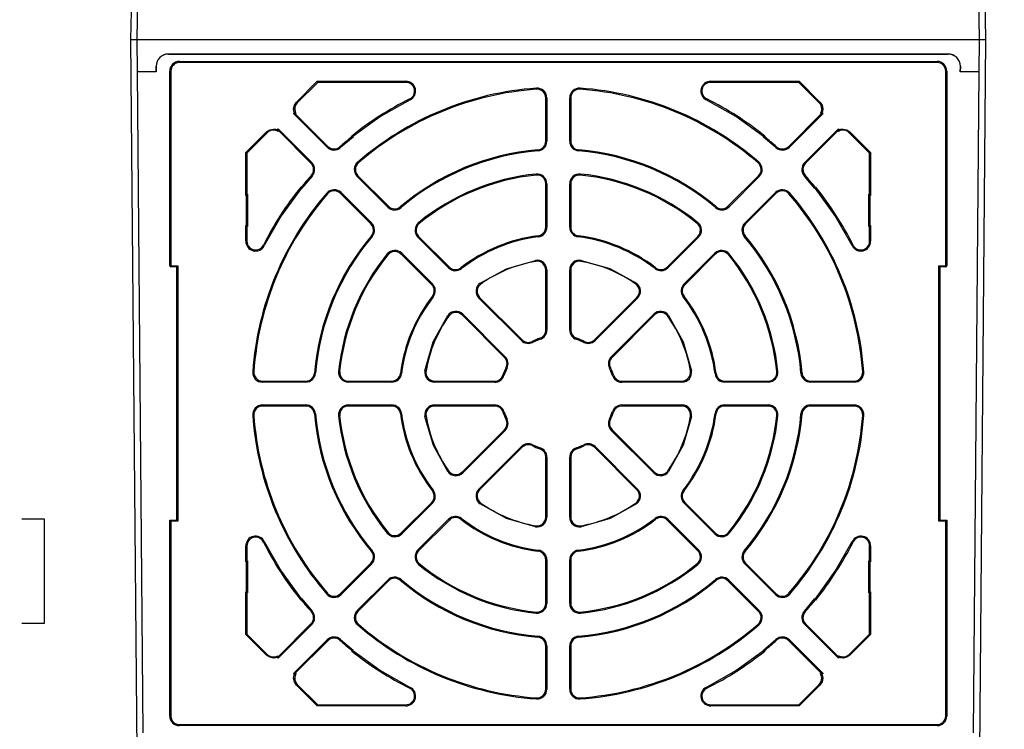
# Model space of a CAD drawing. Header units: millimetres. Extents: x 0 to 699, y 0 to 540.
# Tile 28 of 38: x 545 to 626, y 130 to 188. Entities that reach past the tile are written whole.
import ezdxf

# ---------------------------------------------------------------- set-up
doc = ezdxf.new("R2010")
doc.units = ezdxf.units.MM
doc.header["$LTSCALE"] = 2.5
doc.layers.add('DIMENSIONS', color=140, linetype='Continuous', lineweight=25)
doc.styles.add('SLDTEXTSTYLE0', font='TXT', dxfattribs={"width": 0.7})
doc.dimstyles.new('SLDDIMSTYLE0', dxfattribs={"dimtxt": 5.39502, "dimasz": 8.255, "dimexe": 0, "dimexo": 0.0625, "dimgap": 1.348755, "dimtad": 0, "dimtih": 1, "dimtoh": 1, "dimrnd": 1e-09, "dimzin": 12, "dimdsep": 46, "dimtxsty": 'SLDTEXTSTYLE0', "dimsah": 1, "dimcen": 0.09, "dimadec": 0, "dimazin": 3, "dimtfac": 1, "dimtofl": 0, "dimtmove": 0, "dimatfit": 3, "dimfxl": 0, "dimfrac": 2, "dimtolj": 1, "dimtzin": 12, "dimarcsym": 0})

# ---------------------------------------------------------------- blocks, each defined once
blk = doc.blocks.new('_D_15')
at = {"layer": 'DIMENSIONS'}
for p, q in [((592.178, 247.54), (676.376, 247.54)), ((668.438, 247.54), (668.438, 183.15)), ((660.422, 173.368), (658.611, 173.368)), ((658.611, 173.368), (658.611, 164.793)), ((676.454, 173.368), (678.266, 173.368)), ((678.266, 173.368), (678.266, 164.793)), ((658.611, 164.793), (660.422, 164.793)), ((678.266, 164.793), (676.454, 164.793)), ((668.438, 99.195), (668.438, 163.586)), ((626.069, 99.195), (676.376, 99.195))]:
    blk.add_line(p, q, dxfattribs=at)
for points in [[(668.438, 247.54), (667.168, 239.285), (669.708, 239.285)], [(668.438, 99.195), (669.708, 107.45), (667.168, 107.45)]]:
    blk.add_solid(points, dxfattribs=at)
at = {"layer": 'DIMENSIONS', "char_height": 5.2917, "attachment_point": 1, "style": 'SLDTEXTSTYLE0'}
for s, insert in [('148.3', (658.178, 181.397)), ('5.84', (660.422, 171.615))]:
    blk.add_mtext(s, dxfattribs=dict(at, insert=insert))
blk = doc.blocks.new('_D_16')
at = {"layer": 'DIMENSIONS'}
for p, q in [((632.077, 235.371), (649.398, 235.371)), ((641.46, 235.371), (641.46, 177.066)), ((633.444, 167.283), (631.633, 167.283)), ((631.633, 167.283), (631.633, 158.709)), ((649.476, 167.283), (651.288, 167.283)), ((651.288, 167.283), (651.288, 158.709)), ((631.633, 158.709), (633.444, 158.709)), ((651.288, 158.709), (649.476, 158.709)), ((641.46, 99.195), (641.46, 157.501)), ((626.069, 99.195), (649.398, 99.195))]:
    blk.add_line(p, q, dxfattribs=at)
for points in [[(641.46, 235.371), (640.19, 227.116), (642.73, 227.116)], [(641.46, 99.195), (642.73, 107.45), (640.19, 107.45)]]:
    blk.add_solid(points, dxfattribs=at)
at = {"layer": 'DIMENSIONS', "char_height": 5.2917, "attachment_point": 1, "style": 'SLDTEXTSTYLE0'}
for s, insert in [('136.2', (631.2, 175.312)), ('5.36', (633.444, 165.53))]:
    blk.add_mtext(s, dxfattribs=dict(at, insert=insert))
blk = doc.blocks.new('_D_17')
at = {"layer": 'DIMENSIONS'}
for p, q in [((552.71, 194.693), (529.341, 194.693)), ((537.279, 194.693), (537.279, 156.726)), ((529.263, 146.944), (527.451, 146.944)), ((527.451, 146.944), (527.451, 138.37)), ((545.295, 146.944), (547.106, 146.944)), ((547.106, 146.944), (547.106, 138.37)), ((527.451, 138.37), (529.263, 138.37)), ((547.106, 138.37), (545.295, 138.37)), ((537.279, 99.195), (537.279, 137.162)), ((552.299, 99.195), (529.341, 99.195))]:
    blk.add_line(p, q, dxfattribs=at)
for points in [[(537.279, 194.693), (536.009, 186.438), (538.549, 186.438)], [(537.279, 99.195), (538.549, 107.45), (536.009, 107.45)]]:
    blk.add_solid(points, dxfattribs=at)
at = {"layer": 'DIMENSIONS', "char_height": 5.2917, "attachment_point": 1, "style": 'SLDTEXTSTYLE0'}
for s, insert in [('95.5', (529.263, 154.973)), ('3.76', (529.263, 145.191))]:
    blk.add_mtext(s, dxfattribs=dict(at, insert=insert))

msp = doc.modelspace()

# ---------------------------------------------------------------- linework, layer by layer
for p, q in [((554.214, 186.195), (554.695, 213.704)), ((554.714, 186.195), (555.194, 213.699)), ((623.653, 186.195), (623.173, 213.699)), ((623.673, 213.704), (624.153, 186.195)), ((554.974, 99.195), (554.214, 186.195)), ((554.714, 186.195), (623.653, 186.195)), ((554.738, 183.539), (554.714, 186.195)), ((624.153, 186.195), (623.394, 99.195)), ((623.63, 183.539), (623.653, 186.195)), ((557.276, 184.994), (621.091, 184.994)), ((557.276, 184.994), (557.277, 184.994)), ((621.091, 184.994), (557.277, 184.994)), ((621.091, 184.994), (621.091, 184.994)), ((556.277, 183.986), (556.277, 183.994)), ((556.277, 183.994), (556.277, 183.994)), ((556.28, 183.539), (556.277, 183.986)), ((556.277, 183.986), (556.277, 183.986)), ((556.277, 183.986), (556.28, 183.539)), ((558.179, 184.3), (558.179, 184.387)), ((558.179, 184.387), (620.189, 184.387)), ((620.189, 184.3), (558.179, 184.3)), ((620.189, 184.3), (620.189, 184.387)), ((622.091, 183.986), (622.087, 183.539)), ((622.087, 183.539), (622.091, 183.986)), ((622.091, 183.994), (622.091, 183.986)), ((622.091, 183.994), (622.091, 183.994)), ((622.091, 183.986), (622.091, 183.986)), ((556.28, 183.539), (554.738, 183.539)), ((555.21, 129.404), (554.738, 183.539)), ((557.392, 183.6), (557.479, 183.6)), ((557.392, 167.653), (557.392, 183.6)), ((557.479, 183.6), (557.479, 167.653)), ((620.889, 167.653), (620.889, 183.6)), ((620.889, 183.6), (620.975, 183.6)), ((620.975, 183.6), (620.975, 167.653)), ((623.63, 183.539), (622.087, 183.539)), ((623.158, 129.404), (623.63, 183.539)), ((567.764, 181.065), (569.46, 182.761)), ((569.496, 182.675), (567.825, 181.004)), ((569.46, 182.761), (576.706, 182.761)), ((569.496, 182.675), (569.46, 182.761)), ((576.706, 182.675), (569.496, 182.675)), ((576.706, 182.761), (576.706, 182.675)), ((587.394, 182.197), (587.4, 182.111)), ((590.974, 182.197), (590.968, 182.111)), ((601.661, 182.761), (608.908, 182.761)), ((601.661, 182.761), (601.661, 182.675)), ((608.872, 182.675), (601.661, 182.675)), ((608.872, 182.675), (608.908, 182.761)), ((610.543, 181.004), (608.872, 182.675)), ((608.908, 182.761), (610.604, 181.065)), ((577.066, 181.249), (577.027, 181.326)), ((588.25, 181.4), (588.164, 181.4)), ((588.164, 177.855), (588.164, 181.4)), ((588.25, 181.4), (588.25, 177.855)), ((590.118, 177.855), (590.118, 181.4)), ((590.118, 181.4), (590.204, 181.4)), ((590.204, 181.4), (590.204, 177.855)), ((601.302, 181.249), (601.341, 181.326)), ((567.53, 180.501), (567.616, 180.501)), ((567.764, 181.065), (567.825, 181.004)), ((610.604, 181.065), (610.543, 181.004)), ((610.838, 180.501), (610.752, 180.501)), ((567.515, 180.116), (567.604, 180.166)), ((570.262, 177.369), (567.515, 180.116)), ((567.515, 180.116), (567.657, 180.096)), ((567.604, 180.166), (567.721, 180.129)), ((567.657, 180.096), (570.323, 177.43)), ((608.045, 177.43), (610.711, 180.096)), ((610.853, 180.116), (608.106, 177.369)), ((610.764, 180.166), (610.647, 180.129)), ((610.853, 180.116), (610.711, 180.096)), ((610.764, 180.166), (610.853, 180.116)), ((563.618, 176.919), (565.314, 178.615)), ((565.375, 178.554), (563.704, 176.883)), ((565.314, 178.615), (565.375, 178.554)), ((565.878, 178.849), (565.878, 178.763)), ((566.213, 178.775), (566.263, 178.864)), ((566.213, 178.775), (566.25, 178.658)), ((566.263, 178.864), (569.01, 176.117)), ((566.263, 178.864), (566.283, 178.722)), ((568.949, 176.056), (566.283, 178.722)), ((572.397, 178.195), (571.374, 177.335)), ((572.381, 178.245), (572.279, 178.274)), ((572.397, 178.195), (572.296, 178.226)), ((572.381, 178.245), (572.397, 178.195)), ((605.971, 178.195), (605.987, 178.245)), ((605.971, 178.195), (606.071, 178.225)), ((606.994, 177.335), (605.971, 178.195)), ((605.987, 178.245), (606.088, 178.274)), ((609.358, 176.117), (612.105, 178.864)), ((612.085, 178.722), (609.419, 176.056)), ((612.105, 178.864), (612.085, 178.722)), ((612.105, 178.864), (612.154, 178.775)), ((612.154, 178.775), (612.117, 178.658)), ((612.489, 178.849), (612.489, 178.763)), ((613.054, 178.615), (612.993, 178.554)), ((614.664, 176.883), (612.993, 178.554)), ((613.054, 178.615), (614.75, 176.919)), ((570.262, 177.369), (570.323, 177.43)), ((571.374, 177.335), (571.316, 177.4)), ((588.25, 177.855), (588.164, 177.855)), ((590.204, 177.855), (590.118, 177.855)), ((606.994, 177.335), (607.051, 177.4)), ((608.106, 177.369), (608.045, 177.43)), ((563.618, 173.425), (563.618, 176.919)), ((563.704, 176.883), (563.618, 176.919)), ((563.704, 176.883), (563.704, 173.511)), ((587.518, 177.059), (587.511, 177.145)), ((590.85, 177.059), (590.857, 177.145)), ((614.75, 176.919), (614.664, 176.883)), ((614.664, 173.511), (614.664, 176.883)), ((614.75, 176.919), (614.75, 173.425)), ((569.01, 176.117), (568.949, 176.056)), ((572.77, 176.14), (572.827, 176.075)), ((605.597, 176.14), (605.541, 176.075)), ((609.358, 176.117), (609.419, 176.056)), ((569.044, 175.005), (568.184, 173.982)), ((569.044, 175.005), (568.979, 175.063)), ((572.729, 174.971), (572.79, 175.032)), ((575.235, 172.464), (572.729, 174.971)), ((572.79, 175.032), (575.296, 172.525)), ((587.371, 175.17), (587.38, 175.084)), ((590.997, 175.17), (590.988, 175.084)), ((603.071, 172.525), (605.578, 175.032)), ((605.639, 174.971), (603.132, 172.464)), ((605.639, 174.971), (605.578, 175.032)), ((609.324, 175.005), (609.388, 175.063)), ((610.184, 173.982), (609.324, 175.005)), ((568.134, 173.998), (568.105, 174.1)), ((568.184, 173.982), (568.154, 174.083)), ((588.25, 174.375), (588.164, 174.375)), ((588.164, 170.818), (588.164, 174.375)), ((588.25, 174.375), (588.25, 170.818)), ((590.118, 170.818), (590.118, 174.375)), ((590.118, 174.375), (590.204, 174.375)), ((590.204, 174.375), (590.204, 170.818)), ((610.184, 173.982), (610.215, 174.083)), ((610.233, 173.998), (610.263, 174.1)), ((563.618, 173.425), (563.704, 173.511)), ((563.674, 173.425), (563.618, 173.425)), ((563.674, 173.425), (563.761, 173.511)), ((563.674, 170.966), (563.674, 173.425)), ((563.704, 173.511), (563.761, 173.511)), ((563.761, 173.511), (563.761, 170.879)), ((568.184, 173.982), (568.134, 173.998)), ((570.239, 173.609), (570.304, 173.552)), ((571.408, 173.65), (571.347, 173.589)), ((573.854, 171.083), (571.347, 173.589)), ((571.408, 173.65), (573.915, 171.144)), ((604.453, 171.144), (606.96, 173.65)), ((607.021, 173.589), (604.514, 171.083)), ((606.96, 173.65), (607.021, 173.589)), ((608.129, 173.609), (608.063, 173.552)), ((610.233, 173.998), (610.184, 173.982)), ((614.694, 173.425), (614.607, 173.511)), ((614.607, 170.879), (614.607, 173.511)), ((614.607, 173.511), (614.664, 173.511)), ((614.75, 173.425), (614.664, 173.511)), ((614.75, 173.425), (614.694, 173.425)), ((614.694, 173.425), (614.694, 170.966)), ((575.296, 172.525), (575.235, 172.464)), ((576.316, 172.419), (576.26, 172.485)), ((602.052, 172.419), (602.108, 172.485)), ((603.132, 172.464), (603.071, 172.525)), ((563.618, 170.966), (563.674, 170.966)), ((563.618, 169.673), (563.618, 170.966)), ((563.618, 170.966), (563.704, 170.879)), ((563.674, 170.966), (563.761, 170.879)), ((563.704, 170.879), (563.704, 169.673)), ((563.761, 170.879), (563.704, 170.879)), ((573.915, 171.144), (573.854, 171.083)), ((577.756, 171.187), (577.81, 171.12)), ((600.612, 171.187), (600.557, 171.12)), ((604.514, 171.083), (604.453, 171.144)), ((614.694, 170.966), (614.607, 170.879)), ((614.664, 170.879), (614.607, 170.879)), ((614.664, 170.879), (614.75, 170.966)), ((614.664, 169.673), (614.664, 170.879)), ((614.694, 170.966), (614.75, 170.966)), ((614.75, 170.966), (614.75, 169.673)), ((573.96, 170.063), (573.894, 170.119)), ((577.696, 170.004), (577.757, 170.065)), ((577.757, 170.065), (580.272, 167.549)), ((587.552, 170.026), (587.541, 170.111)), ((588.25, 170.818), (588.164, 170.818)), ((590.204, 170.818), (590.118, 170.818)), ((590.816, 170.026), (590.827, 170.111)), ((598.095, 167.549), (600.611, 170.065)), ((600.672, 170.004), (600.611, 170.065)), ((604.408, 170.063), (604.474, 170.119)), ((563.618, 169.673), (563.704, 169.673)), ((565.13, 169.313), (565.053, 169.352)), ((580.211, 167.488), (577.696, 170.004)), ((600.672, 170.004), (598.156, 167.488)), ((613.238, 169.313), (613.315, 169.352)), ((614.75, 169.673), (614.664, 169.673)), ((575.192, 168.623), (575.259, 168.569)), ((576.375, 168.683), (576.314, 168.622)), ((578.83, 166.107), (576.314, 168.622)), ((576.375, 168.683), (578.891, 166.168)), ((599.477, 166.168), (601.992, 168.683)), ((602.053, 168.622), (599.538, 166.107)), ((601.992, 168.683), (602.053, 168.622)), ((603.176, 168.623), (603.109, 168.569)), ((557.392, 167.653), (557.479, 167.653)), ((557.479, 167.653), (558.046, 167.653)), ((557.479, 167.653), (557.479, 167.566)), ((558.046, 167.653), (557.96, 167.566)), ((558.046, 167.653), (558.046, 146.737)), ((587.316, 168.103), (587.331, 168.017)), ((591.051, 168.103), (591.037, 168.017)), ((620.322, 167.653), (620.889, 167.653)), ((620.322, 146.737), (620.322, 167.653)), ((620.322, 167.653), (620.408, 167.566)), ((620.889, 167.653), (620.975, 167.653)), ((620.889, 167.566), (620.889, 167.653)), ((557.96, 167.566), (557.479, 167.566)), ((557.96, 146.824), (557.96, 167.566)), ((580.272, 167.549), (580.211, 167.488)), ((581.265, 167.422), (581.212, 167.49)), ((588.25, 167.315), (588.164, 167.315)), ((588.164, 162.397), (588.164, 167.315)), ((588.25, 167.315), (588.25, 162.397)), ((590.118, 162.397), (590.118, 167.315)), ((590.118, 167.315), (590.204, 167.315)), ((590.204, 167.315), (590.204, 162.397)), ((597.102, 167.422), (597.155, 167.49)), ((598.156, 167.488), (598.095, 167.549)), ((620.889, 167.566), (620.408, 167.566)), ((620.408, 167.566), (620.408, 146.824)), ((578.891, 166.168), (578.83, 166.107)), ((582.792, 166.228), (582.842, 166.158)), ((595.576, 166.228), (595.526, 166.158)), ((599.538, 166.107), (599.477, 166.168)), ((578.957, 165.114), (578.889, 165.167)), ((582.688, 165.011), (582.749, 165.072)), ((586.166, 161.534), (582.688, 165.011)), ((582.749, 165.072), (586.227, 161.595)), ((592.141, 161.595), (595.618, 165.072)), ((595.679, 165.011), (592.202, 161.534)), ((595.679, 165.011), (595.618, 165.072)), ((599.41, 165.114), (599.479, 165.167)), ((580.151, 163.587), (580.221, 163.537)), ((581.368, 163.691), (581.307, 163.63)), ((584.784, 160.152), (581.307, 163.63)), ((581.368, 163.691), (584.845, 160.213)), ((593.522, 160.213), (597, 163.691)), ((597.061, 163.63), (593.583, 160.152)), ((597, 163.691), (597.061, 163.63)), ((598.217, 163.587), (598.147, 163.537)), ((588.25, 162.397), (588.164, 162.397)), ((590.204, 162.397), (590.118, 162.397)), ((586.227, 161.595), (586.166, 161.534)), ((587.089, 161.384), (587.05, 161.461)), ((587.703, 161.639), (587.089, 161.384)), ((587.703, 161.639), (587.676, 161.721)), ((590.664, 161.639), (590.692, 161.721)), ((591.279, 161.384), (590.664, 161.639)), ((591.279, 161.384), (591.318, 161.461)), ((592.202, 161.534), (592.141, 161.595)), ((584.845, 160.213), (584.784, 160.152)), ((593.583, 160.152), (593.522, 160.213)), ((564.182, 158.985), (564.268, 158.979)), ((569.32, 158.861), (569.234, 158.868)), ((571.209, 159.008), (571.295, 158.999)), ((576.353, 158.827), (576.268, 158.838)), ((578.276, 159.063), (578.362, 159.048)), ((584.995, 159.29), (584.74, 158.676)), ((584.995, 159.29), (584.918, 159.329)), ((593.373, 159.29), (593.45, 159.329)), ((593.627, 158.676), (593.373, 159.29)), ((600.091, 159.063), (600.006, 159.048)), ((602.014, 158.827), (602.1, 158.838)), ((607.159, 159.008), (607.073, 158.999)), ((609.048, 158.861), (609.134, 158.868)), ((614.186, 158.985), (614.1, 158.979)), ((564.979, 158.129), (564.979, 158.215)), ((564.979, 158.215), (568.524, 158.215)), ((568.524, 158.129), (564.979, 158.129)), ((568.524, 158.215), (568.524, 158.129)), ((572.004, 158.129), (572.004, 158.215)), ((572.004, 158.215), (575.561, 158.215)), ((575.561, 158.129), (572.004, 158.129)), ((575.561, 158.215), (575.561, 158.129)), ((579.064, 158.129), (579.064, 158.215)), ((579.064, 158.215), (583.982, 158.215)), ((583.982, 158.129), (579.064, 158.129)), ((583.982, 158.215), (583.982, 158.129)), ((584.74, 158.676), (584.658, 158.703)), ((593.627, 158.676), (593.709, 158.703)), ((594.386, 158.129), (594.386, 158.215)), ((594.386, 158.215), (599.304, 158.215)), ((599.304, 158.129), (594.386, 158.129)), ((599.304, 158.129), (599.304, 158.215)), ((602.807, 158.129), (602.807, 158.215)), ((602.807, 158.215), (606.364, 158.215)), ((606.364, 158.129), (602.807, 158.129)), ((606.364, 158.129), (606.364, 158.215)), ((609.844, 158.129), (609.844, 158.215)), ((609.844, 158.215), (613.389, 158.215)), ((613.389, 158.129), (609.844, 158.129)), ((613.389, 158.129), (613.389, 158.215)), ((564.979, 156.261), (568.524, 156.261)), ((564.979, 156.261), (564.979, 156.175)), ((568.524, 156.175), (564.979, 156.175)), ((568.524, 156.261), (568.524, 156.175)), ((569.32, 155.529), (569.234, 155.522)), ((572.004, 156.261), (575.561, 156.261)), ((572.004, 156.261), (572.004, 156.175)), ((575.561, 156.175), (572.004, 156.175)), ((575.561, 156.261), (575.561, 156.175)), ((576.353, 155.563), (576.268, 155.552)), ((579.064, 156.261), (583.982, 156.261)), ((579.064, 156.261), (579.064, 156.175)), ((583.982, 156.175), (579.064, 156.175)), ((583.982, 156.261), (583.982, 156.175)), ((584.74, 155.715), (584.658, 155.687)), ((584.74, 155.715), (584.995, 155.1)), ((593.373, 155.1), (593.627, 155.715)), ((593.627, 155.715), (593.709, 155.687)), ((594.386, 156.261), (599.304, 156.261)), ((594.386, 156.261), (594.386, 156.175)), ((599.304, 156.175), (594.386, 156.175)), ((599.304, 156.261), (599.304, 156.175)), ((602.014, 155.563), (602.1, 155.552)), ((602.807, 156.261), (606.364, 156.261)), ((602.807, 156.175), (602.807, 156.261)), ((606.364, 156.175), (602.807, 156.175)), ((606.364, 156.261), (606.364, 156.175)), ((609.048, 155.529), (609.134, 155.522)), ((609.844, 156.261), (613.389, 156.261)), ((609.844, 156.175), (609.844, 156.261)), ((613.389, 156.175), (609.844, 156.175)), ((613.389, 156.261), (613.389, 156.175)), ((564.182, 155.405), (564.268, 155.411)), ((571.209, 155.382), (571.295, 155.391)), ((578.276, 155.328), (578.362, 155.342)), ((584.995, 155.1), (584.918, 155.061)), ((593.373, 155.1), (593.45, 155.061)), ((600.006, 155.342), (600.091, 155.328)), ((607.159, 155.382), (607.073, 155.391)), ((614.186, 155.405), (614.1, 155.411)), ((581.307, 150.761), (584.784, 154.238)), ((584.845, 154.177), (581.368, 150.7)), ((584.784, 154.238), (584.845, 154.177)), ((593.522, 154.177), (593.583, 154.238)), ((597, 150.7), (593.522, 154.177)), ((593.583, 154.238), (597.061, 150.761)), ((582.688, 149.379), (586.166, 152.857)), ((586.227, 152.796), (582.749, 149.318)), ((586.166, 152.857), (586.227, 152.796)), ((587.089, 153.006), (587.05, 152.929)), ((587.089, 153.006), (587.703, 152.752)), ((587.703, 152.752), (587.676, 152.67)), ((590.664, 152.752), (591.279, 153.006)), ((590.664, 152.752), (590.692, 152.67)), ((591.279, 153.006), (591.318, 152.929)), ((592.141, 152.796), (592.202, 152.857)), ((595.618, 149.318), (592.141, 152.796)), ((592.202, 152.857), (595.679, 149.379)), ((588.164, 151.993), (588.25, 151.993)), ((588.164, 147.075), (588.164, 151.993)), ((588.25, 151.993), (588.25, 147.075)), ((590.118, 147.075), (590.118, 151.993)), ((590.118, 151.993), (590.204, 151.993)), ((590.204, 151.993), (590.204, 147.075)), ((580.151, 150.803), (580.221, 150.853)), ((581.368, 150.7), (581.307, 150.761)), ((597, 150.7), (597.061, 150.761)), ((598.217, 150.803), (598.147, 150.853)), ((578.957, 149.277), (578.889, 149.224)), ((582.688, 149.379), (582.749, 149.318)), ((595.679, 149.379), (595.618, 149.318)), ((599.41, 149.277), (599.479, 149.224)), ((576.314, 145.768), (578.83, 148.284)), ((578.83, 148.284), (578.891, 148.223)), ((599.477, 148.223), (599.538, 148.284)), ((599.538, 148.284), (602.053, 145.768)), ((578.891, 148.223), (576.375, 145.707)), ((582.792, 148.162), (582.842, 148.232)), ((595.576, 148.162), (595.526, 148.232)), ((601.992, 145.707), (599.477, 148.223)), ((557.479, 146.737), (557.392, 146.824)), ((557.392, 130.79), (557.392, 146.824)), ((557.392, 146.824), (557.96, 146.824)), ((557.479, 146.737), (557.479, 130.79)), ((558.046, 146.737), (557.479, 146.737)), ((558.046, 146.737), (557.96, 146.824)), ((577.696, 144.387), (580.211, 146.902)), ((580.272, 146.841), (577.757, 144.326)), ((580.211, 146.902), (580.272, 146.841)), ((581.265, 146.969), (581.212, 146.9)), ((588.25, 147.075), (588.164, 147.075)), ((590.118, 147.075), (590.204, 147.075)), ((597.102, 146.969), (597.155, 146.9)), ((598.095, 146.841), (598.156, 146.902)), ((600.611, 144.326), (598.095, 146.841)), ((598.156, 146.902), (600.672, 144.387)), ((620.322, 146.737), (620.408, 146.824)), ((620.889, 146.737), (620.322, 146.737)), ((620.408, 146.824), (620.975, 146.824)), ((620.889, 146.737), (620.975, 146.824)), ((620.889, 130.79), (620.889, 146.737)), ((620.975, 146.824), (620.975, 130.79)), ((587.316, 146.288), (587.331, 146.373)), ((591.051, 146.288), (591.037, 146.373)), ((565.13, 145.077), (565.053, 145.038)), ((575.192, 145.767), (575.259, 145.822)), ((576.375, 145.707), (576.314, 145.768)), ((601.992, 145.707), (602.053, 145.768)), ((603.176, 145.767), (603.109, 145.822)), ((613.238, 145.077), (613.315, 145.038)), ((563.618, 143.425), (563.618, 144.718)), ((563.618, 144.718), (563.704, 144.718)), ((563.704, 144.718), (563.704, 143.511)), ((573.96, 144.327), (573.894, 144.271)), ((577.696, 144.387), (577.757, 144.326)), ((587.552, 144.365), (587.541, 144.279)), ((590.816, 144.365), (590.827, 144.279)), ((600.672, 144.387), (600.611, 144.326)), ((604.408, 144.327), (604.474, 144.271)), ((614.75, 144.718), (614.664, 144.718)), ((614.664, 143.511), (614.664, 144.718)), ((614.75, 144.718), (614.75, 143.425)), ((563.618, 143.425), (563.704, 143.511)), ((563.674, 143.425), (563.761, 143.511)), ((563.704, 143.511), (563.761, 143.511)), ((563.761, 143.511), (563.761, 140.879)), ((588.164, 143.572), (588.25, 143.572)), ((588.164, 140.015), (588.164, 143.572)), ((588.25, 143.572), (588.25, 140.015)), ((590.118, 140.015), (590.118, 143.572)), ((590.118, 143.572), (590.204, 143.572)), ((590.204, 143.572), (590.204, 140.015)), ((614.694, 143.425), (614.607, 143.511)), ((614.607, 140.879), (614.607, 143.511)), ((614.607, 143.511), (614.664, 143.511)), ((614.75, 143.425), (614.664, 143.511)), ((563.674, 143.425), (563.618, 143.425)), ((563.674, 140.966), (563.674, 143.425)), ((571.347, 140.801), (573.854, 143.308)), ((573.915, 143.247), (571.408, 140.74)), ((573.854, 143.308), (573.915, 143.247)), ((577.756, 143.203), (577.81, 143.27)), ((600.612, 143.203), (600.557, 143.27)), ((604.453, 143.247), (604.514, 143.308)), ((606.96, 140.74), (604.453, 143.247)), ((604.514, 143.308), (607.021, 140.801)), ((614.694, 143.425), (614.694, 140.966)), ((614.75, 143.425), (614.694, 143.425)), ((572.729, 139.419), (575.235, 141.926)), ((575.296, 141.865), (572.79, 139.358)), ((575.235, 141.926), (575.296, 141.865)), ((576.316, 141.971), (576.26, 141.905)), ((602.052, 141.971), (602.108, 141.905)), ((603.071, 141.865), (603.132, 141.926)), ((605.578, 139.358), (603.071, 141.865)), ((603.132, 141.926), (605.639, 139.419)), ((563.618, 140.966), (563.674, 140.966)), ((563.618, 137.471), (563.618, 140.966)), ((563.618, 140.966), (563.704, 140.879)), ((563.674, 140.966), (563.761, 140.879)), ((563.761, 140.879), (563.704, 140.879)), ((563.704, 140.879), (563.704, 137.507)), ((568.134, 140.392), (568.105, 140.291)), ((568.134, 140.392), (568.184, 140.408)), ((568.154, 140.308), (568.184, 140.408)), ((568.184, 140.408), (569.044, 139.385)), ((570.239, 140.782), (570.304, 140.838)), ((571.408, 140.74), (571.347, 140.801)), ((606.96, 140.74), (607.021, 140.801)), ((608.129, 140.782), (608.063, 140.838)), ((609.324, 139.385), (610.184, 140.408)), ((610.184, 140.408), (610.233, 140.392)), ((610.184, 140.408), (610.214, 140.308)), ((610.233, 140.392), (610.263, 140.291)), ((614.694, 140.966), (614.607, 140.879)), ((614.664, 140.879), (614.607, 140.879)), ((614.75, 140.966), (614.664, 140.879)), ((614.664, 137.507), (614.664, 140.879)), ((614.694, 140.966), (614.75, 140.966)), ((614.75, 140.966), (614.75, 137.471)), ((572.729, 139.419), (572.79, 139.358)), ((588.25, 140.015), (588.164, 140.015)), ((590.118, 140.015), (590.204, 140.015)), ((605.639, 139.419), (605.578, 139.358)), ((569.044, 139.385), (568.979, 139.328)), ((587.371, 139.22), (587.38, 139.306)), ((590.997, 139.22), (590.988, 139.306)), ((609.324, 139.385), (609.388, 139.328)), ((569.01, 138.273), (566.263, 135.526)), ((566.283, 135.668), (568.949, 138.334)), ((569.01, 138.273), (568.949, 138.334)), ((572.77, 138.25), (572.827, 138.316)), ((605.597, 138.25), (605.541, 138.316)), ((609.358, 138.273), (609.419, 138.334)), ((612.105, 135.526), (609.358, 138.273)), ((609.419, 138.334), (612.085, 135.668)), ((563.618, 137.471), (563.704, 137.507)), ((565.314, 135.775), (563.618, 137.471)), ((563.704, 137.507), (565.375, 135.836)), ((567.515, 134.274), (570.262, 137.021)), ((570.262, 137.021), (570.323, 136.96)), ((571.374, 137.055), (571.316, 136.991)), ((571.374, 137.055), (572.397, 136.195)), ((587.518, 137.331), (587.511, 137.245)), ((590.85, 137.331), (590.857, 137.245)), ((605.971, 136.195), (606.994, 137.055)), ((606.994, 137.055), (607.051, 136.991)), ((608.106, 137.021), (608.045, 136.96)), ((608.106, 137.021), (610.853, 134.274)), ((612.993, 135.836), (614.664, 137.507)), ((614.75, 137.471), (613.054, 135.775)), ((614.664, 137.507), (614.75, 137.471)), ((570.323, 136.96), (567.657, 134.294)), ((572.397, 136.195), (572.296, 136.165)), ((572.397, 136.195), (572.381, 136.146)), ((588.164, 136.535), (588.25, 136.535)), ((588.164, 132.99), (588.164, 136.535)), ((588.25, 136.535), (588.25, 132.99)), ((590.118, 132.99), (590.118, 136.535)), ((590.118, 136.535), (590.204, 136.535)), ((590.204, 136.535), (590.204, 132.99)), ((605.987, 136.146), (605.971, 136.195)), ((605.971, 136.195), (606.071, 136.164)), ((610.711, 134.294), (608.045, 136.96)), ((565.314, 135.775), (565.375, 135.836)), ((565.878, 135.541), (565.878, 135.627)), ((566.213, 135.615), (566.25, 135.732)), ((566.263, 135.526), (566.213, 135.615)), ((566.263, 135.526), (566.283, 135.668)), ((572.381, 136.146), (572.279, 136.116)), ((605.987, 136.146), (606.088, 136.116)), ((612.105, 135.526), (612.085, 135.668)), ((612.154, 135.615), (612.105, 135.526)), ((612.154, 135.615), (612.118, 135.732)), ((612.489, 135.541), (612.489, 135.627)), ((613.054, 135.775), (612.993, 135.836)), ((567.515, 134.274), (567.657, 134.294)), ((567.604, 134.225), (567.515, 134.274)), ((567.53, 133.89), (567.616, 133.89)), ((567.604, 134.225), (567.721, 134.261)), ((610.764, 134.225), (610.647, 134.261)), ((610.853, 134.274), (610.711, 134.294)), ((610.838, 133.89), (610.752, 133.89)), ((610.853, 134.274), (610.764, 134.225)), ((567.764, 133.325), (567.825, 133.386)), ((569.46, 131.629), (567.764, 133.325)), ((567.825, 133.386), (569.496, 131.715)), ((577.066, 133.141), (577.027, 133.064)), ((588.25, 132.99), (588.164, 132.99)), ((590.118, 132.99), (590.204, 132.99)), ((601.302, 133.141), (601.341, 133.064)), ((608.872, 131.715), (610.543, 133.386)), ((610.604, 133.325), (608.908, 131.629)), ((610.604, 133.325), (610.543, 133.386)), ((587.394, 132.193), (587.4, 132.279)), ((590.974, 132.193), (590.968, 132.279)), ((569.496, 131.715), (569.46, 131.629)), ((576.706, 131.629), (569.46, 131.629)), ((569.496, 131.715), (576.706, 131.715)), ((576.706, 131.629), (576.706, 131.715)), ((601.661, 131.629), (601.661, 131.715)), ((601.661, 131.715), (608.872, 131.715)), ((608.908, 131.629), (601.661, 131.629)), ((608.872, 131.715), (608.908, 131.629)), ((557.479, 130.79), (557.392, 130.79)), ((620.889, 130.79), (620.975, 130.79)), ((558.179, 130.09), (620.189, 130.09)), ((558.179, 130.09), (558.179, 130.004)), ((620.189, 130.004), (558.179, 130.004)), ((620.189, 130.09), (620.189, 130.004))]:
    msp.add_line(p, q)
at = {"flags": 128}
for points in [[(554.214, 186.195), (554.225, 186.195), (554.255, 186.195), (554.361, 186.195), (554.518, 186.195), (554.613, 186.195), (554.714, 186.195)], [(623.653, 186.195), (623.755, 186.195), (623.85, 186.195), (624.007, 186.195), (624.113, 186.195), (624.143, 186.195), (624.153, 186.195)], [(567.53, 180.501), (567.591, 180.806), (567.764, 181.065)], [(567.604, 180.166), (567.548, 180.329), (567.53, 180.501)], [(567.616, 180.501), (567.656, 180.267), (567.721, 180.129)], [(577.066, 181.249), (574.645, 179.868), (572.381, 178.245)], [(605.987, 178.245), (603.723, 179.868), (601.302, 181.249)], [(610.604, 181.065), (610.777, 180.806), (610.838, 180.501)], [(610.838, 180.501), (610.819, 180.329), (610.764, 180.166)], [(565.314, 178.615), (565.573, 178.788), (565.878, 178.849)], [(565.878, 178.849), (566.05, 178.831), (566.213, 178.775)], [(612.489, 178.763), (612.256, 178.723), (612.118, 178.658)], [(612.154, 178.775), (612.318, 178.831), (612.489, 178.849)], [(612.489, 178.849), (612.795, 178.788), (613.054, 178.615)], [(568.134, 173.998), (566.511, 171.734), (565.13, 169.313)], [(613.238, 169.313), (611.857, 171.734), (610.233, 173.998)], [(582.792, 166.228), (584.942, 167.416), (587.316, 168.103)], [(591.051, 168.103), (593.412, 167.422), (595.576, 166.228)], [(578.276, 159.063), (578.957, 161.423), (580.151, 163.587)], [(598.217, 163.587), (599.405, 161.437), (600.091, 159.063)], [(580.151, 150.803), (578.963, 152.953), (578.276, 155.328)], [(600.091, 155.328), (599.411, 152.967), (598.217, 150.803)], [(587.316, 146.288), (584.956, 146.968), (582.792, 148.162)], [(595.576, 148.162), (593.426, 146.974), (591.051, 146.288)], [(565.13, 145.077), (566.511, 142.656), (568.134, 140.392)], [(610.233, 140.392), (611.857, 142.656), (613.238, 145.077)], [(565.878, 135.541), (565.573, 135.602), (565.314, 135.775)], [(565.878, 135.627), (566.112, 135.667), (566.25, 135.733)], [(566.213, 135.615), (566.05, 135.56), (565.878, 135.541)], [(572.381, 136.146), (574.645, 134.522), (577.066, 133.141)], [(601.302, 133.141), (603.723, 134.522), (605.987, 136.146)], [(612.489, 135.541), (612.318, 135.56), (612.154, 135.615)], [(613.054, 135.775), (612.795, 135.602), (612.489, 135.541)], [(567.53, 133.89), (567.548, 134.061), (567.604, 134.225)], [(567.764, 133.325), (567.591, 133.584), (567.53, 133.89)], [(610.838, 133.89), (610.777, 133.584), (610.604, 133.325)], [(610.752, 133.89), (610.712, 134.123), (610.646, 134.261)], [(610.764, 134.225), (610.819, 134.061), (610.838, 133.89)]]:
    msp.add_lwpolyline(points, dxfattribs=at)
for centre, radius, start, end in [((557.276, 183.995), 1, 89.99985, 180.01754), ((621.091, 183.995), 1, 359.98246, 90.00015), ((558.181, 183.598), 0.788, 90.14309, 179.85691), ((558.179, 183.6), 0.7, 89.99706, 180.00294), ((620.187, 183.598), 0.788, 0.14309, 89.85691), ((620.189, 183.6), 0.7, 359.99706, 90.00294), ((589.182, 157.199), 25.062, 94.09154, 130.90846), ((589.184, 157.195), 24.979, 94.09443, 130.90557), ((576.719, 181.965), 0.796, 295.86995, 90.8705), ((576.719, 181.965), 0.71, 295.76366, 90.97679), ((587.452, 181.401), 0.798, 359.96749, 94.12948), ((587.451, 181.401), 0.712, 359.9853, 94.11167), ((590.916, 181.401), 0.798, 85.87052, 180.03251), ((590.916, 181.401), 0.712, 85.88833, 180.0147), ((589.184, 157.195), 24.979, 49.09443, 85.90557), ((589.186, 157.199), 25.062, 49.09154, 85.90846), ((601.649, 181.965), 0.796, 89.1295, 244.13005), ((601.649, 181.965), 0.71, 89.02319, 244.23636), ((589.181, 157.2), 27.014, 116.73705, 128.72957), ((589.187, 157.2), 27.014, 51.27054, 63.26284), ((568.332, 180.499), 0.715, 135.07315, 179.89046), ((610.036, 180.499), 0.716, 0.11961, 44.91678), ((610.036, 180.502), 0.715, 328.55142, 359.88223), ((569.184, 177.195), 3.278, 116.50536, 117.76114), ((609.184, 177.195), 3.278, 62.24292, 63.49744), ((565.88, 178.047), 0.716, 90.11961, 134.91678), ((565.877, 178.047), 0.715, 58.55142, 89.88223), ((569.184, 177.195), 3.278, 152.24292, 153.49744), ((589.209, 157.164), 27.012, 128.76484, 131.48435), ((569.184, 177.195), 3.278, 18.31589, 19.2145), ((589.159, 157.164), 27.012, 48.51565, 51.23516), ((609.184, 177.195), 3.278, 160.78142, 161.6882), ((609.184, 177.195), 3.278, 26.51156, 27.76086), ((612.488, 178.047), 0.715, 45.07315, 89.89046), ((570.836, 177.944), 0.812, 225.04834, 311.43617), ((570.836, 177.946), 0.727, 225.14777, 311.33675), ((587.45, 177.856), 0.714, 274.86831, 359.92717), ((587.451, 177.855), 0.799, 274.80953, 359.98595), ((590.917, 177.855), 0.799, 180.01405, 265.19047), ((590.918, 177.856), 0.714, 180.07283, 265.13169), ((607.532, 177.944), 0.812, 228.56596, 314.94957), ((607.532, 177.946), 0.727, 228.664, 314.85152), ((589.183, 157.197), 20.018, 94.79218, 130.20782), ((589.183, 157.196), 19.933, 94.79301, 130.20699), ((589.184, 157.196), 19.933, 49.79301, 85.20699), ((589.185, 157.197), 20.018, 49.79218, 85.20782), ((568.433, 175.543), 0.727, 318.66329, 44.85222), ((568.435, 175.543), 0.812, 318.56388, 44.95165), ((573.293, 175.536), 0.798, 130.87052, 225.03251), ((573.293, 175.536), 0.712, 130.88833, 225.0147), ((605.075, 175.536), 0.712, 314.9853, 49.11167), ((605.075, 175.536), 0.798, 314.96749, 49.12948), ((609.933, 175.543), 0.812, 135.05042, 221.43409), ((609.934, 175.543), 0.727, 135.14848, 221.33605), ((589.215, 157.17), 27.012, 138.51565, 141.23516), ((589.183, 157.196), 18.065, 95.7583, 129.2417), ((589.183, 157.197), 17.978, 95.75745, 129.24255), ((587.452, 174.376), 0.798, 359.96487, 95.79426), ((587.451, 174.375), 0.712, 359.97931, 95.77982), ((590.916, 174.376), 0.798, 84.20574, 180.03513), ((590.916, 174.375), 0.712, 84.22018, 180.02069), ((589.185, 157.197), 17.978, 50.75745, 84.24255), ((589.184, 157.196), 18.065, 50.7583, 84.2417), ((589.153, 157.17), 27.012, 38.76484, 41.48435), ((589.179, 157.198), 27.014, 141.27054, 153.26284), ((569.184, 177.195), 3.278, 250.7814, 251.6882), ((609.184, 177.195), 3.278, 288.31589, 289.2145), ((589.189, 157.198), 27.014, 26.73705, 38.72957), ((589.18, 157.197), 25.062, 139.09154, 175.90846), ((589.184, 157.195), 24.979, 139.09443, 175.90557), ((570.843, 173.086), 0.798, 44.96749, 139.12948), ((570.843, 173.086), 0.712, 44.9853, 139.11167), ((607.525, 173.086), 0.798, 40.87052, 135.03251), ((607.525, 173.086), 0.712, 40.88833, 135.0147), ((589.184, 157.195), 24.979, 4.09443, 40.90557), ((589.188, 157.197), 25.062, 4.09154, 40.90846), ((575.8, 173.03), 0.799, 225.01405, 310.19047), ((575.8, 173.031), 0.714, 225.07283, 310.13169), ((602.568, 173.03), 0.799, 229.80953, 314.98595), ((602.567, 173.031), 0.714, 229.86831, 314.92717), ((573.348, 170.579), 0.714, 319.86831, 44.92717), ((573.349, 170.579), 0.799, 319.80953, 44.98595), ((578.26, 170.569), 0.798, 129.20574, 225.03513), ((578.261, 170.568), 0.712, 129.22018, 225.02069), ((600.107, 170.568), 0.712, 314.97931, 50.77982), ((600.107, 170.569), 0.798, 314.96487, 50.79426), ((605.018, 170.579), 0.799, 135.01405, 220.19047), ((605.019, 170.579), 0.714, 135.07283, 220.13169), ((589.182, 157.196), 20.018, 139.79218, 175.20782), ((589.183, 157.196), 19.933, 139.79301, 175.20699), ((589.18, 157.203), 13.012, 97.23852, 127.76148), ((589.178, 157.208), 12.92, 97.23223, 127.76777), ((587.45, 170.819), 0.713, 277.29362, 359.95283), ((587.451, 170.819), 0.799, 277.2759, 359.97055), ((590.917, 170.819), 0.799, 180.02945, 262.7241), ((590.917, 170.819), 0.713, 180.04717, 262.70638), ((589.189, 157.208), 12.92, 52.23223, 82.76777), ((589.187, 157.203), 13.012, 52.23852, 82.76148), ((589.185, 157.196), 19.933, 4.79301, 40.20699), ((589.186, 157.196), 20.018, 4.79218, 40.20782), ((564.414, 169.66), 0.796, 179.1295, 334.13005), ((564.414, 169.66), 0.71, 179.02319, 334.23636), ((613.954, 169.66), 0.796, 205.86995, 0.8705), ((613.954, 169.66), 0.71, 205.76366, 0.97679), ((589.183, 157.196), 18.065, 140.7583, 174.2417), ((589.182, 157.196), 17.978, 140.75745, 174.24255), ((575.81, 168.119), 0.798, 44.96487, 140.79426), ((575.811, 168.118), 0.712, 44.97931, 140.77982), ((602.557, 168.119), 0.798, 39.20574, 135.03513), ((602.557, 168.118), 0.712, 39.22018, 135.02069), ((589.186, 157.196), 17.978, 5.75745, 39.24255), ((589.185, 157.196), 18.065, 5.7583, 39.2417), ((557.479, 167.653), 0.0864, 180, 270), ((589.183, 157.198), 10.977, 99.71229, 125.28771), ((587.452, 167.316), 0.798, 359.95778, 99.75512), ((587.451, 167.315), 0.712, 359.97596, 99.73693), ((590.916, 167.316), 0.798, 80.24488, 180.04222), ((590.916, 167.315), 0.712, 80.26307, 180.02404), ((589.185, 157.198), 10.977, 54.71229, 80.28771), ((620.889, 167.653), 0.0864, 270, 0), ((580.776, 168.054), 0.799, 225.02945, 307.7241), ((580.776, 168.054), 0.713, 225.04717, 307.70638), ((597.591, 168.054), 0.799, 232.2759, 314.97055), ((597.591, 168.054), 0.713, 232.29362, 314.95283), ((578.325, 165.603), 0.713, 322.29362, 44.95283), ((578.325, 165.603), 0.799, 322.2759, 44.97055), ((583.252, 165.576), 0.798, 125.24488, 225.04222), ((583.253, 165.576), 0.712, 125.26307, 225.02404), ((595.115, 165.576), 0.712, 314.97596, 54.73693), ((595.115, 165.576), 0.798, 314.95778, 54.75512), ((600.043, 165.603), 0.799, 135.02945, 217.7241), ((600.043, 165.603), 0.713, 135.04717, 217.70638), ((589.176, 157.199), 13.012, 142.23852, 172.76148), ((589.171, 157.201), 12.92, 142.23223, 172.76777), ((589.197, 157.201), 12.92, 7.23223, 37.76777), ((589.192, 157.199), 13.012, 7.23852, 37.76148), ((580.803, 163.127), 0.798, 44.95778, 144.75512), ((580.803, 163.126), 0.712, 44.97596, 144.73693), ((597.565, 163.127), 0.798, 35.24488, 135.04222), ((597.565, 163.126), 0.712, 35.26307, 135.02404), ((589.181, 157.196), 10.977, 144.71229, 170.28771), ((589.187, 157.196), 10.977, 9.71229, 35.28771), ((587.451, 162.397), 0.713, 288.42187, 359.97715), ((587.451, 162.397), 0.799, 288.41342, 359.98561), ((590.917, 162.397), 0.799, 180.01439, 251.58658), ((590.917, 162.397), 0.713, 180.02285, 251.57813), ((586.731, 162.099), 0.799, 225.01439, 296.58658), ((586.731, 162.099), 0.713, 225.02285, 296.57813), ((589.169, 157.23), 4.732, 108.39476, 116.60524), ((589.199, 157.23), 4.732, 63.39476, 71.60524), ((591.637, 162.099), 0.799, 243.41342, 314.98561), ((591.637, 162.099), 0.713, 243.42187, 314.97715), ((584.28, 159.648), 0.713, 333.42187, 44.97715), ((584.28, 159.648), 0.799, 333.41342, 44.98561), ((594.088, 159.648), 0.799, 135.01439, 206.58658), ((594.088, 159.648), 0.713, 135.02285, 206.57813), ((564.978, 158.927), 0.798, 175.87052, 270.03251), ((564.978, 158.928), 0.712, 175.88833, 270.0147), ((568.523, 158.929), 0.714, 270.07283, 355.13169), ((568.524, 158.928), 0.799, 270.01405, 355.19047), ((572.003, 158.927), 0.798, 174.20574, 270.03513), ((572.004, 158.928), 0.712, 174.22018, 270.02069), ((575.56, 158.929), 0.713, 270.04717, 352.70638), ((575.56, 158.928), 0.799, 270.02945, 352.7241), ((579.063, 158.927), 0.798, 170.24488, 270.04222), ((579.064, 158.928), 0.712, 170.26307, 270.02404), ((589.149, 157.21), 4.732, 153.39476, 161.60524), ((589.219, 157.21), 4.732, 18.39476, 26.60524), ((599.304, 158.927), 0.798, 269.95778, 9.75512), ((599.304, 158.928), 0.712, 269.97596, 9.73693), ((602.807, 158.928), 0.799, 187.2759, 269.97055), ((602.807, 158.929), 0.713, 187.29362, 269.95283), ((606.364, 158.927), 0.798, 269.96487, 5.79426), ((606.364, 158.928), 0.712, 269.97931, 5.77982), ((609.844, 158.928), 0.799, 184.80953, 269.98595), ((609.845, 158.929), 0.714, 184.86831, 269.92717), ((613.39, 158.927), 0.798, 269.96749, 4.12948), ((613.389, 158.928), 0.712, 269.9853, 4.11167), ((583.982, 158.928), 0.713, 270.02285, 341.57813), ((583.982, 158.928), 0.799, 270.01439, 341.58658), ((594.386, 158.928), 0.799, 198.41342, 269.98561), ((594.386, 158.928), 0.713, 198.42187, 269.97715), ((564.978, 155.463), 0.798, 89.96749, 184.12948), ((564.978, 155.463), 0.712, 89.9853, 184.11167), ((568.524, 155.462), 0.799, 4.80953, 89.98595), ((568.523, 155.461), 0.714, 4.86831, 89.92717), ((589.182, 157.194), 20.018, 184.79218, 220.20782), ((589.183, 157.195), 19.933, 184.79301, 220.20699), ((572.003, 155.463), 0.798, 89.96487, 185.79426), ((572.004, 155.463), 0.712, 89.97931, 185.77982), ((575.56, 155.462), 0.799, 7.2759, 89.97055), ((575.56, 155.462), 0.713, 7.29362, 89.95283), ((589.176, 157.192), 13.012, 187.23852, 217.76148), ((589.171, 157.19), 12.92, 187.23223, 217.76777), ((579.063, 155.463), 0.798, 89.95778, 189.75512), ((579.064, 155.463), 0.712, 89.97596, 189.73693), ((583.982, 155.462), 0.799, 18.41342, 89.98561), ((583.982, 155.462), 0.713, 18.42187, 89.97715), ((589.149, 157.18), 4.732, 198.39476, 206.60524), ((589.219, 157.18), 4.732, 333.39476, 341.60524), ((594.386, 155.462), 0.799, 90.01439, 161.58658), ((594.386, 155.462), 0.713, 90.02285, 161.57813), ((599.304, 155.463), 0.798, 350.24488, 90.04222), ((599.304, 155.463), 0.712, 350.26307, 90.02404), ((589.197, 157.19), 12.92, 322.23223, 352.76777), ((589.192, 157.192), 13.012, 322.23852, 352.76148), ((602.807, 155.462), 0.799, 90.02945, 172.7241), ((602.807, 155.462), 0.713, 90.04717, 172.70638), ((589.185, 157.195), 19.933, 319.79301, 355.20699), ((589.186, 157.194), 20.018, 319.79218, 355.20782), ((606.364, 155.463), 0.798, 354.20574, 90.03513), ((606.364, 155.463), 0.712, 354.22018, 90.02069), ((609.844, 155.462), 0.799, 90.01405, 175.19047), ((609.845, 155.461), 0.714, 90.07283, 175.13169), ((613.39, 155.463), 0.798, 355.87052, 90.03251), ((613.389, 155.463), 0.712, 355.88833, 90.0147), ((589.18, 157.193), 25.062, 184.09154, 220.90846), ((589.184, 157.195), 24.979, 184.09443, 220.90557), ((589.183, 157.195), 18.065, 185.7583, 219.2417), ((589.182, 157.194), 17.978, 185.75745, 219.24255), ((589.181, 157.194), 10.977, 189.71229, 215.28771), ((584.28, 154.742), 0.713, 315.02285, 26.57813), ((584.28, 154.742), 0.799, 315.01439, 26.58658), ((594.088, 154.742), 0.799, 153.41342, 224.98561), ((594.088, 154.742), 0.713, 153.42187, 224.97715), ((589.187, 157.194), 10.977, 324.71229, 350.28771), ((589.186, 157.194), 17.978, 320.75745, 354.24255), ((589.185, 157.195), 18.065, 320.7583, 354.2417), ((589.184, 157.195), 24.979, 319.09443, 355.90557), ((589.188, 157.193), 25.062, 319.09154, 355.90846), ((586.731, 152.291), 0.799, 63.41342, 134.98561), ((586.731, 152.291), 0.713, 63.42187, 134.97715), ((589.169, 157.16), 4.732, 243.39476, 251.60524), ((587.451, 151.993), 0.713, 0.02285, 71.57813), ((587.451, 151.993), 0.799, 0.01439, 71.58658), ((590.917, 151.993), 0.799, 108.41342, 179.98561), ((590.917, 151.993), 0.713, 108.42187, 179.97715), ((589.199, 157.16), 4.732, 288.39476, 296.60524), ((591.637, 152.291), 0.799, 45.01439, 116.58658), ((591.637, 152.291), 0.713, 45.02285, 116.57813), ((580.803, 151.264), 0.798, 215.24488, 315.04222), ((580.803, 151.264), 0.712, 215.26307, 315.02404), ((597.565, 151.264), 0.798, 224.95778, 324.75512), ((597.565, 151.264), 0.712, 224.97596, 324.73693), ((578.325, 148.788), 0.713, 315.04717, 37.70638), ((578.325, 148.788), 0.799, 315.02945, 37.7241), ((583.252, 148.814), 0.798, 134.95778, 234.75512), ((583.253, 148.814), 0.712, 134.97596, 234.73693), ((595.115, 148.814), 0.712, 305.26307, 45.02404), ((595.115, 148.814), 0.798, 305.24488, 45.04222), ((600.043, 148.788), 0.799, 142.2759, 224.97055), ((600.043, 148.788), 0.713, 142.29362, 224.95283), ((589.183, 157.192), 10.977, 234.71229, 260.28771), ((589.185, 157.192), 10.977, 279.71229, 305.28771), ((580.776, 146.336), 0.799, 52.2759, 134.97055), ((580.776, 146.336), 0.713, 52.29362, 134.95283), ((589.18, 157.187), 13.012, 232.23852, 262.76148), ((589.178, 157.182), 12.92, 232.23223, 262.76777), ((587.452, 147.075), 0.798, 260.24488, 0.04222), ((587.451, 147.075), 0.712, 260.26307, 0.02404), ((590.916, 147.075), 0.798, 179.95778, 279.75512), ((590.916, 147.075), 0.712, 179.97596, 279.73693), ((589.189, 157.182), 12.92, 277.23223, 307.76777), ((589.187, 157.187), 13.012, 277.23852, 307.76148), ((597.591, 146.336), 0.799, 45.02945, 127.7241), ((597.591, 146.336), 0.713, 45.04717, 127.70638), ((564.414, 144.73), 0.796, 25.86995, 180.8705), ((564.414, 144.73), 0.71, 25.76366, 180.97679), ((575.81, 146.272), 0.798, 219.20574, 315.03513), ((575.811, 146.272), 0.712, 219.22018, 315.02069), ((602.557, 146.272), 0.798, 224.96487, 320.79426), ((602.557, 146.272), 0.712, 224.97931, 320.77982), ((613.954, 144.73), 0.796, 359.1295, 154.13005), ((613.954, 144.73), 0.71, 359.02319, 154.23636), ((589.179, 157.192), 27.014, 206.73705, 218.72956), ((573.348, 143.812), 0.714, 315.07283, 40.13169), ((573.349, 143.811), 0.799, 315.01405, 40.19047), ((578.26, 143.822), 0.798, 134.96487, 230.79426), ((578.261, 143.822), 0.712, 134.97931, 230.77982), ((587.45, 143.572), 0.713, 0.04717, 82.70638), ((587.451, 143.572), 0.799, 0.02945, 82.7241), ((590.917, 143.572), 0.799, 97.2759, 179.97055), ((590.917, 143.572), 0.713, 97.29362, 179.95283), ((600.107, 143.822), 0.712, 309.22018, 45.02069), ((600.107, 143.822), 0.798, 309.20574, 45.03513), ((605.018, 143.811), 0.799, 139.80953, 224.98595), ((605.019, 143.812), 0.714, 139.86831, 224.92717), ((589.189, 157.192), 27.014, 321.27054, 333.26284), ((589.183, 157.194), 18.065, 230.7583, 264.2417), ((589.183, 157.193), 17.978, 230.75745, 264.24255), ((589.185, 157.193), 17.978, 275.75745, 309.24255), ((589.184, 157.194), 18.065, 275.7583, 309.2417), ((575.8, 141.361), 0.799, 49.80953, 134.98595), ((575.8, 141.36), 0.714, 49.86831, 134.92717), ((589.183, 157.193), 20.018, 229.79218, 265.20782), ((589.183, 157.194), 19.933, 229.79301, 265.20699), ((589.184, 157.194), 19.933, 274.79301, 310.20699), ((589.185, 157.193), 20.018, 274.79218, 310.20782), ((602.568, 141.361), 0.799, 45.01405, 130.19047), ((602.567, 141.36), 0.714, 45.07283, 130.13169), ((569.184, 137.195), 3.278, 108.31588, 109.21448), ((589.215, 157.22), 27.012, 218.76484, 221.48435), ((570.843, 141.304), 0.798, 220.87052, 315.03251), ((570.843, 141.304), 0.712, 220.88833, 315.0147), ((607.525, 141.304), 0.798, 224.96749, 319.12948), ((607.525, 141.304), 0.712, 224.9853, 319.11167), ((589.153, 157.22), 27.012, 318.51565, 321.23516), ((609.184, 137.195), 3.278, 70.7814, 71.6882), ((573.293, 138.854), 0.798, 134.96749, 229.12948), ((587.452, 140.015), 0.798, 264.20574, 0.03513), ((587.451, 140.015), 0.712, 264.22018, 0.02069), ((590.916, 140.015), 0.798, 179.96487, 275.79426), ((590.916, 140.015), 0.712, 179.97931, 275.77982), ((605.075, 138.854), 0.798, 310.87052, 45.03251), ((568.433, 138.847), 0.727, 315.14849, 41.33605), ((568.435, 138.847), 0.812, 315.05043, 41.4341), ((573.293, 138.854), 0.712, 134.9853, 229.11167), ((605.075, 138.854), 0.712, 310.88833, 45.0147), ((609.933, 138.847), 0.812, 138.56388, 224.95165), ((609.934, 138.847), 0.727, 138.66329, 224.85222), ((589.182, 157.191), 25.062, 229.09154, 265.90846), ((589.184, 157.195), 24.979, 229.09443, 265.90557), ((589.184, 157.195), 24.979, 274.09443, 310.90557), ((589.186, 157.191), 25.062, 274.09154, 310.90846), ((570.836, 136.446), 0.812, 48.56596, 134.94957), ((570.836, 136.445), 0.727, 48.664, 134.85152), ((589.209, 157.226), 27.012, 228.51565, 231.23516), ((587.45, 136.534), 0.714, 0.07283, 85.13169), ((587.451, 136.535), 0.799, 0.01405, 85.19047), ((590.917, 136.535), 0.799, 94.80953, 179.98595), ((590.918, 136.534), 0.714, 94.86831, 179.92717), ((589.159, 157.226), 27.012, 308.76484, 311.48435), ((607.532, 136.446), 0.812, 45.04834, 131.43617), ((607.532, 136.445), 0.727, 45.14777, 131.33675), ((565.88, 136.343), 0.715, 225.07315, 269.89046), ((569.184, 137.195), 3.278, 206.51156, 207.76086), ((569.184, 137.195), 3.278, 340.78142, 341.6882), ((589.181, 157.19), 27.014, 231.27054, 243.26284), ((589.187, 157.19), 27.014, 296.73705, 308.72957), ((609.184, 137.195), 3.278, 198.31589, 199.2145), ((609.184, 137.195), 3.278, 332.24292, 333.49744), ((612.491, 136.343), 0.715, 238.55142, 269.88223), ((612.488, 136.343), 0.716, 270.11961, 314.91678), ((568.332, 133.888), 0.715, 148.55142, 179.88223), ((568.332, 133.891), 0.716, 180.11961, 224.91678), ((569.184, 137.195), 3.278, 242.24292, 243.49744), ((610.036, 133.891), 0.715, 315.07315, 359.89046), ((609.184, 137.195), 3.278, 296.50536, 297.76114), ((576.719, 132.425), 0.796, 269.1295, 64.13005), ((576.719, 132.425), 0.71, 269.02319, 64.23636), ((587.452, 132.989), 0.798, 265.87052, 0.03251), ((587.451, 132.99), 0.712, 265.88833, 0.0147), ((590.916, 132.989), 0.798, 179.96749, 274.12948), ((590.916, 132.99), 0.712, 179.9853, 274.11167), ((601.649, 132.425), 0.796, 115.86995, 270.8705), ((601.649, 132.425), 0.71, 115.76366, 270.97679), ((558.181, 130.792), 0.788, 180.14309, 269.85691), ((558.179, 130.79), 0.7, 179.99706, 270.00294), ((620.189, 130.79), 0.7, 269.99706, 0.00294), ((620.187, 130.792), 0.788, 270.14309, 359.85691)]:
    msp.add_arc(centre, radius, start, end)
for centre, major_axis, start_param, end_param in [((557.277, 183.994), (0.71, -0.704), 2.352137, 3.922626), ((621.091, 183.994), (0.71, 0.704), 5.502152, 7.072641), ((557.277, 183.994), (0.71, -0.704), 3.922626, 3.931048), ((621.091, 183.994), (0.71, 0.704), 5.49373, 5.502152)]:
    msp.add_ellipse(centre, major_axis=major_axis, ratio=0.999693, start_param=start_param, end_param=end_param)

# ---------------------------------------------------------------- dimensions: what is measured, and where the dimension line sits
at = {"layer": 'DIMENSIONS'}
for base, p1, p2, picture, middle in [((668.4382, 99.1951), (589.0029, 247.5404), (622.8941, 99.1951), '_D_15', (668.4382, 173.3678)), ((641.46, 99.195), (628.902, 235.371), (622.894, 99.195), '_D_16', (641.46, 167.283)), ((537.279, 99.195), (555.885, 194.693), (555.474, 99.195), '_D_17', (537.279, 146.944))]:
    dim = msp.add_linear_dim(base=base, p1=p1, p2=p2, angle=90, dimstyle='SLDDIMSTYLE0', dxfattribs=at)
    dim.commit()
    dim.dimension.update_dxf_attribs({"geometry": picture, "text_midpoint": middle, "dimtype": 160})

doc.saveas('drawing.dxf')
